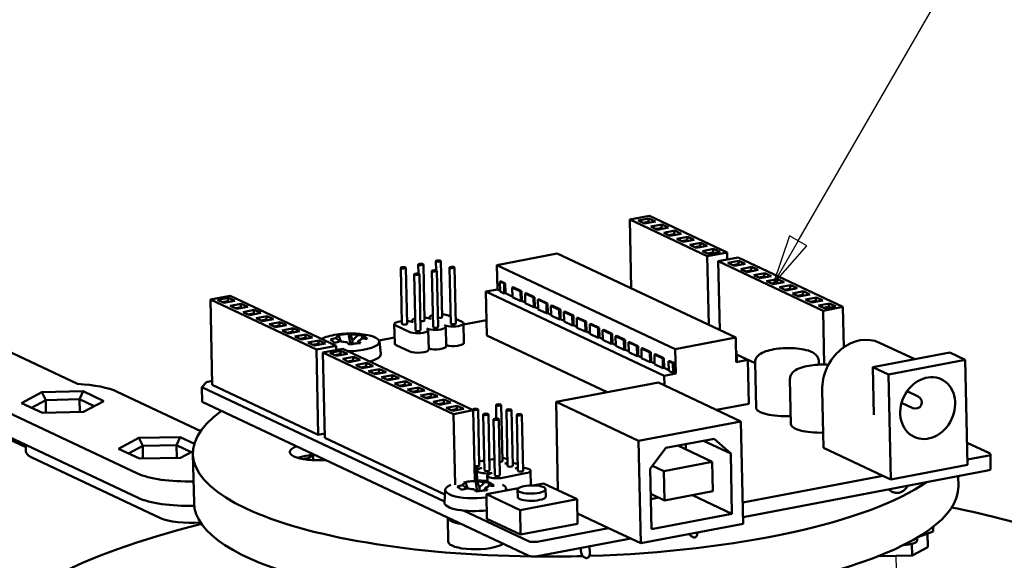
# Model space of a CAD drawing. Header units: inches. Extents: x 0.3 to 21.7, y 0.3 to 16.7.
# Tile 3 of 6: x 5.8 to 9.7, y 8.7 to 10.8. Entities that reach past the tile are written whole.
import ezdxf

# ---------------------------------------------------------------- set-up
doc = ezdxf.new("R2010")
doc.units = ezdxf.units.IN
doc.header["$LTSCALE"] = 2
doc.header["$MEASUREMENT"] = 0
for name, color, linetype, lineweight in [('Symbol (ANSI)', 7, 'Continuous', 25), ('Tweak Trail (ANSI)', 7, 'Continuous', 25), ('Visible (ANSI)', 7, 'Continuous', 50)]:
    doc.layers.add(name, color=color, linetype=linetype, lineweight=lineweight)

# ---------------------------------------------------------------- blocks, each defined once
blk = doc.blocks.new('Balloon4')
at = {"layer": 'Symbol (ANSI)'}
for p, q in [((4.4434, 4.9601), (4.9676, 5.868)), ((4.4264, 4.9699), (4.3942, 4.8748)), ((4.4605, 4.9502), (4.4264, 4.9699)), ((4.4434, 4.9601), (4.3942, 4.8748)), ((4.3942, 4.8748), (4.4605, 4.9502))]:
    blk.add_line(p, q, dxfattribs=at)
at = {"layer": 'Symbol (ANSI)', "flags": 128}
blk.add_lwpolyline([(4.4264, 4.9699), (4.3942, 4.8748), (4.4605, 4.9502), (4.4264, 4.9699)], dxfattribs=at)
at = {"layer": 'Symbol (ANSI)'}
blk.add_solid([(4.4264, 4.9699), (4.3942, 4.8748), (4.4605, 4.9502), (4.4264, 4.9699)], dxfattribs=at)

msp = doc.modelspace()

# ---------------------------------------------------------------- linework, layer by layer
at = {"layer": 'Tweak Trail (ANSI)'}
msp.add_line((9.2802, 8.2708), (9.2712, 8.6841), dxfattribs=at)
at = {"layer": 'Visible (ANSI)'}
for p, q in [((8.3033, 10.0183), (8.2257, 10.0035)), ((8.3013, 10.0079), (8.2582, 9.9996)), ((8.3013, 10.0079), (8.2979, 9.9942)), ((8.3266, 9.9959), (8.3013, 10.0079)), ((8.6077, 9.8748), (8.3033, 10.0183)), ((8.2257, 10.0035), (8.5302, 9.86)), ((8.2317, 9.7334), (8.2257, 10.0035)), ((8.2582, 9.9996), (8.2836, 9.9877)), ((8.2778, 9.9904), (8.2979, 9.9942)), ((8.2836, 9.9877), (8.3266, 9.9959)), ((8.2979, 9.9942), (8.3037, 9.9915)), ((8.2979, 9.9942), (8.298, 9.9904)), ((8.352, 9.9839), (8.3089, 9.9757)), ((8.3089, 9.9757), (8.3343, 9.9638)), ((8.3285, 9.9665), (8.3487, 9.9703)), ((8.3343, 9.9638), (8.3774, 9.972)), ((8.352, 9.9839), (8.3487, 9.9703)), ((8.3487, 9.9703), (8.3545, 9.9676)), ((8.3487, 9.9703), (8.3488, 9.9665)), ((8.3774, 9.972), (8.352, 9.9839)), ((8.4027, 9.96), (8.3597, 9.9518)), ((8.3597, 9.9518), (8.385, 9.9398)), ((8.3793, 9.9426), (8.3994, 9.9464)), ((8.385, 9.9398), (8.4281, 9.948)), ((8.4027, 9.96), (8.3994, 9.9464)), ((8.3994, 9.9464), (8.4052, 9.9437)), ((8.3994, 9.9464), (8.3995, 9.9426)), ((8.4281, 9.948), (8.4027, 9.96)), ((8.4535, 9.9361), (8.4104, 9.9279)), ((8.4535, 9.9361), (8.4501, 9.9225)), ((8.4788, 9.9241), (8.4535, 9.9361)), ((8.4104, 9.9279), (8.4358, 9.9159)), ((8.43, 9.9186), (8.4501, 9.9225)), ((8.4358, 9.9159), (8.4788, 9.9241)), ((8.4501, 9.9225), (8.4559, 9.9198)), ((8.4501, 9.9225), (8.4502, 9.9187)), ((8.5042, 9.9122), (8.4611, 9.9039)), ((8.4611, 9.9039), (8.4865, 9.892)), ((8.4807, 9.8947), (8.5009, 9.8986)), ((8.4865, 9.892), (8.5296, 9.9002)), ((8.5042, 9.9122), (8.5009, 9.8986)), ((8.5009, 9.8986), (8.5067, 9.8958)), ((8.5009, 9.8986), (8.501, 9.8947)), ((8.5296, 9.9002), (8.5042, 9.9122)), ((7.9413, 9.8703), (7.7044, 9.8252)), ((8.6415, 9.5401), (7.9413, 9.8703)), ((8.555, 9.8882), (8.5119, 9.88)), ((8.5119, 9.88), (8.5372, 9.8681)), ((8.5302, 9.86), (8.6077, 9.8748)), ((8.5361, 9.5898), (8.5302, 9.86)), ((8.5315, 9.8708), (8.5516, 9.8746)), ((8.5372, 9.8681), (8.5803, 9.8763)), ((8.555, 9.8882), (8.5516, 9.8746)), ((8.5516, 9.8746), (8.5574, 9.8719)), ((8.5516, 9.8746), (8.5517, 9.8708)), ((8.5803, 9.8763), (8.555, 9.8882)), ((8.6508, 9.8544), (8.5733, 9.8397)), ((8.6083, 9.8463), (8.6077, 9.8748)), ((9.0618, 9.6606), (8.6508, 9.8544)), ((7.332, 9.5939), (7.3272, 9.814)), ((7.352, 9.5944), (7.3472, 9.8145)), ((7.3969, 9.7915), (7.3961, 9.8272)), ((7.4209, 9.6075), (7.4161, 9.8276)), ((7.4658, 9.8046), (7.465, 9.8403)), ((7.4899, 9.6206), (7.485, 9.8407)), ((7.5231, 9.5951), (7.5183, 9.8152)), ((7.5431, 9.5955), (7.5383, 9.8156)), ((7.7044, 9.8252), (8.4046, 9.495)), ((7.7065, 9.7295), (7.7044, 9.8252)), ((8.5733, 9.8397), (8.9843, 9.6459)), ((8.5792, 9.5695), (8.5733, 9.8397)), ((8.6539, 9.8416), (8.6108, 9.8334)), ((8.6108, 9.8334), (8.6362, 9.8214)), ((8.6304, 9.8241), (8.6506, 9.828)), ((8.6362, 9.8214), (8.6793, 9.8296)), ((8.6539, 9.8416), (8.6506, 9.828)), ((8.6506, 9.828), (8.6563, 9.8252)), ((8.6506, 9.828), (8.6506, 9.8242)), ((8.6793, 9.8296), (8.6539, 9.8416)), ((8.7046, 9.8177), (8.6616, 9.8094)), ((8.7046, 9.8177), (8.7013, 9.804)), ((8.73, 9.8057), (8.7046, 9.8177)), ((7.3853, 9.5688), (7.3805, 9.7889)), ((7.4053, 9.5692), (7.4005, 9.7893)), ((7.4542, 9.5819), (7.4494, 9.802)), ((7.4742, 9.5824), (7.4694, 9.8025)), ((8.6616, 9.8094), (8.6869, 9.7975)), ((8.6811, 9.8002), (8.7013, 9.804)), ((8.6869, 9.7975), (8.73, 9.8057)), ((8.7013, 9.804), (8.7071, 9.8013)), ((8.7013, 9.804), (8.7014, 9.8002)), ((8.7554, 9.7937), (8.7123, 9.7855)), ((8.7123, 9.7855), (8.7377, 9.7736)), ((8.7319, 9.7763), (8.752, 9.7801)), ((8.7377, 9.7736), (8.7807, 9.7818)), ((8.7554, 9.7937), (8.752, 9.7801)), ((8.752, 9.7801), (8.7578, 9.7774)), ((8.752, 9.7801), (8.7521, 9.7763)), ((8.7807, 9.7818), (8.7554, 9.7937)), ((7.7206, 9.7607), (7.7163, 9.7599)), ((7.7163, 9.7599), (7.7328, 9.7521)), ((7.7171, 9.7216), (7.7163, 9.7599)), ((7.7206, 9.7607), (7.7371, 9.7529)), ((7.7371, 9.7529), (7.7328, 9.7521)), ((7.7328, 9.7521), (7.7336, 9.7138)), ((7.7371, 9.7529), (7.7379, 9.7146)), ((7.7686, 9.7381), (7.7643, 9.7372)), ((7.7651, 9.699), (7.7643, 9.7372)), ((7.7643, 9.7372), (7.7972, 9.7217)), ((7.7686, 9.7381), (7.8015, 9.7225)), ((8.8061, 9.7698), (8.763, 9.7616)), ((8.763, 9.7616), (8.7884, 9.7496)), ((8.7826, 9.7524), (8.8028, 9.7562)), ((8.7884, 9.7496), (8.8315, 9.7578)), ((8.8061, 9.7698), (8.8028, 9.7562)), ((8.8028, 9.7562), (8.8085, 9.7535)), ((8.8028, 9.7562), (8.8028, 9.7524)), ((8.8315, 9.7578), (8.8061, 9.7698)), ((8.8568, 9.7459), (8.8138, 9.7377)), ((8.8138, 9.7377), (8.8391, 9.7257)), ((8.8568, 9.7459), (8.8535, 9.7323)), ((8.8822, 9.7339), (8.8568, 9.7459)), ((6.6579, 9.7047), (6.5803, 9.69)), ((7.0739, 9.5086), (6.6579, 9.7047)), ((7.7065, 9.7295), (7.6613, 9.7208)), ((7.6613, 9.7208), (8.3614, 9.3907)), ((7.665, 9.5486), (7.6613, 9.7208)), ((7.7171, 9.7245), (7.7065, 9.7295)), ((7.7336, 9.7138), (7.7171, 9.7216)), ((7.7379, 9.7146), (7.7336, 9.7138)), ((7.765, 9.7019), (7.7379, 9.7146)), ((7.7981, 9.6834), (7.7651, 9.699)), ((7.8015, 9.7225), (7.7972, 9.7217)), ((7.7972, 9.7217), (7.7981, 9.6834)), ((7.8015, 9.7225), (7.8024, 9.6842)), ((7.8193, 9.7141), (7.815, 9.7133)), ((7.8158, 9.675), (7.815, 9.7133)), ((7.815, 9.7133), (7.848, 9.6978)), ((7.8193, 9.7141), (7.8523, 9.6986)), ((7.8523, 9.6986), (7.848, 9.6978)), ((7.848, 9.6978), (7.8488, 9.6595)), ((7.8523, 9.6986), (7.8531, 9.6603)), ((8.8333, 9.7284), (8.8535, 9.7323)), ((8.8391, 9.7257), (8.8822, 9.7339)), ((8.8535, 9.7323), (8.8593, 9.7296)), ((8.8535, 9.7323), (8.8536, 9.7285)), ((8.9076, 9.722), (8.8645, 9.7137)), ((8.8645, 9.7137), (8.8899, 9.7018)), ((8.8841, 9.7045), (8.9042, 9.7084)), ((8.8899, 9.7018), (8.9329, 9.71)), ((8.9076, 9.722), (8.9042, 9.7084)), ((8.9042, 9.7084), (8.91, 9.7056)), ((8.9042, 9.7084), (8.9043, 9.7045)), ((8.9329, 9.71), (8.9076, 9.722)), ((8.9583, 9.698), (8.9152, 9.6898)), ((8.9583, 9.698), (8.955, 9.6844)), ((8.9837, 9.6861), (8.9583, 9.698)), ((6.5803, 9.69), (6.9964, 9.4938)), ((6.5877, 9.355), (6.5803, 9.69)), ((6.6508, 9.6967), (6.6077, 9.6885)), ((6.6077, 9.6885), (6.6331, 9.6765)), ((6.6273, 9.6792), (6.6474, 9.6831)), ((6.6331, 9.6765), (6.6761, 9.6847)), ((6.6508, 9.6967), (6.6474, 9.6831)), ((6.6474, 9.6831), (6.6532, 9.6803)), ((6.6474, 9.6831), (6.6475, 9.6793)), ((6.6761, 9.6847), (6.6508, 9.6967)), ((6.7015, 9.6727), (6.6584, 9.6645)), ((6.6584, 9.6645), (6.6838, 9.6526)), ((6.678, 9.6553), (6.6982, 9.6591)), ((6.6838, 9.6526), (6.7269, 9.6608)), ((6.7015, 9.6727), (6.6982, 9.6591)), ((6.6982, 9.6591), (6.704, 9.6564)), ((6.6982, 9.6591), (6.6983, 9.6553)), ((6.7269, 9.6608), (6.7015, 9.6727)), ((7.8024, 9.6842), (7.7981, 9.6834)), ((7.8158, 9.6779), (7.8024, 9.6842)), ((7.8488, 9.6595), (7.8158, 9.675)), ((7.8531, 9.6603), (7.8488, 9.6595)), ((7.8665, 9.654), (7.8531, 9.6603)), ((7.87, 9.6902), (7.8657, 9.6894)), ((7.8666, 9.6511), (7.8657, 9.6894)), ((7.8657, 9.6894), (7.8987, 9.6738)), ((7.87, 9.6902), (7.903, 9.6747)), ((7.903, 9.6747), (7.8987, 9.6738)), ((7.8987, 9.6738), (7.8995, 9.6356)), ((7.903, 9.6747), (7.9039, 9.6364)), ((7.9208, 9.6663), (7.9165, 9.6655)), ((7.9173, 9.6272), (7.9165, 9.6655)), ((7.9165, 9.6655), (7.9494, 9.6499)), ((7.9208, 9.6663), (7.9538, 9.6507)), ((8.9152, 9.6898), (8.9406, 9.6779)), ((8.9348, 9.6806), (8.955, 9.6844)), ((8.9406, 9.6779), (8.9837, 9.6861)), ((8.955, 9.6844), (8.9608, 9.6817)), ((8.955, 9.6844), (8.9551, 9.6806)), ((9.009, 9.6741), (8.966, 9.6659)), ((8.966, 9.6659), (8.9913, 9.6539)), ((8.9843, 9.6459), (9.0618, 9.6606)), ((8.9856, 9.6567), (9.0057, 9.6605)), ((8.9913, 9.6539), (9.0344, 9.6621)), ((9.009, 9.6741), (9.0057, 9.6605)), ((9.0057, 9.6605), (9.0115, 9.6578)), ((9.0057, 9.6605), (9.0058, 9.6567)), ((9.0344, 9.6621), (9.009, 9.6741)), ((9.0653, 9.502), (9.0618, 9.6606)), ((5.4505, 9.6456), (6.0593, 9.3585)), ((6.7522, 9.6488), (6.7092, 9.6406)), ((6.7092, 9.6406), (6.7345, 9.6286)), ((6.7288, 9.6314), (6.7489, 9.6352)), ((6.7345, 9.6286), (6.7776, 9.6369)), ((6.7522, 9.6488), (6.7489, 9.6352)), ((6.7489, 9.6352), (6.7547, 9.6325)), ((6.7489, 9.6352), (6.749, 9.6314)), ((6.7776, 9.6369), (6.7522, 9.6488)), ((6.803, 9.6249), (6.7599, 9.6167)), ((6.803, 9.6249), (6.7997, 9.6113)), ((6.8284, 9.6129), (6.803, 9.6249)), ((7.5225, 9.6231), (7.5143, 9.627)), ((7.8995, 9.6356), (7.8666, 9.6511)), ((7.9039, 9.6364), (7.8995, 9.6356)), ((7.9172, 9.6301), (7.9039, 9.6364)), ((7.9503, 9.6116), (7.9173, 9.6272)), ((7.9538, 9.6507), (7.9494, 9.6499)), ((7.9494, 9.6499), (7.9503, 9.6116)), ((7.9538, 9.6507), (7.9546, 9.6125)), ((7.9715, 9.6424), (7.9672, 9.6416)), ((7.968, 9.6033), (7.9672, 9.6416)), ((7.9672, 9.6416), (8.0002, 9.626)), ((7.9715, 9.6424), (8.0045, 9.6268)), ((8.0045, 9.6268), (8.0002, 9.626)), ((8.0002, 9.626), (8.001, 9.5877)), ((8.0045, 9.6268), (8.0053, 9.5885)), ((8.9889, 9.4346), (8.9843, 9.6459)), ((6.7599, 9.6167), (6.7853, 9.6047)), ((6.7795, 9.6074), (6.7997, 9.6113)), ((6.7853, 9.6047), (6.8284, 9.6129)), ((6.7997, 9.6113), (6.8054, 9.6086)), ((6.7997, 9.6113), (6.7997, 9.6075)), ((6.8537, 9.601), (6.8106, 9.5928)), ((6.8106, 9.5928), (6.836, 9.5808)), ((6.8302, 9.5835), (6.8504, 9.5874)), ((6.836, 9.5808), (6.8791, 9.589)), ((6.8537, 9.601), (6.8504, 9.5874)), ((6.8504, 9.5874), (6.8562, 9.5846)), ((6.8504, 9.5874), (6.8505, 9.5836)), ((6.8791, 9.589), (6.8537, 9.601)), ((7.3037, 9.5167), (7.302, 9.5933)), ((7.3076, 9.5876), (7.3608, 9.5624)), ((7.371, 9.6027), (7.3709, 9.6064)), ((7.4399, 9.6158), (7.4399, 9.6195)), ((7.5059, 9.5065), (7.5042, 9.583)), ((7.5676, 9.6018), (7.5427, 9.6136)), ((7.5748, 9.5196), (7.5731, 9.5962)), ((7.6637, 9.6088), (7.5732, 9.5916)), ((7.9546, 9.6125), (7.9503, 9.6116)), ((7.968, 9.6062), (7.9546, 9.6125)), ((8.001, 9.5877), (7.968, 9.6033)), ((8.0053, 9.5885), (8.001, 9.5877)), ((8.0187, 9.5822), (8.0053, 9.5885)), ((8.0222, 9.6184), (8.0179, 9.6176)), ((8.0188, 9.5793), (8.0179, 9.6176)), ((8.0179, 9.6176), (8.0509, 9.6021)), ((8.0222, 9.6184), (8.0552, 9.6029)), ((8.0552, 9.6029), (8.0509, 9.6021)), ((8.0509, 9.6021), (8.0518, 9.5638)), ((8.0552, 9.6029), (8.0561, 9.5646)), ((8.073, 9.5945), (8.0687, 9.5937)), ((8.0695, 9.5554), (8.0687, 9.5937)), ((8.0687, 9.5937), (8.1017, 9.5782)), ((8.073, 9.5945), (8.106, 9.579)), ((6.9045, 9.577), (6.8614, 9.5688)), ((6.8614, 9.5688), (6.8868, 9.5569)), ((6.881, 9.5596), (6.9011, 9.5634)), ((6.8868, 9.5569), (6.9298, 9.5651)), ((6.9045, 9.577), (6.9011, 9.5634)), ((6.9011, 9.5634), (6.9069, 9.5607)), ((6.9011, 9.5634), (6.9012, 9.5596)), ((6.9298, 9.5651), (6.9045, 9.577)), ((6.9552, 9.5531), (6.9121, 9.5449)), ((6.9121, 9.5449), (6.9375, 9.5329)), ((6.9552, 9.5531), (6.9519, 9.5395)), ((6.9806, 9.5412), (6.9552, 9.5531)), ((7.1227, 9.5548), (7.1296, 9.5141)), ((7.1733, 9.5352), (7.1787, 9.5485)), ((7.437, 9.4933), (7.4353, 9.5699)), ((8.1369, 9.3261), (7.665, 9.5486)), ((8.0518, 9.5638), (8.0188, 9.5793)), ((8.0561, 9.5646), (8.0518, 9.5638)), ((8.0695, 9.5583), (8.0561, 9.5646)), ((8.1025, 9.5399), (8.0695, 9.5554)), ((8.106, 9.579), (8.1017, 9.5782)), ((8.1017, 9.5782), (8.1025, 9.5399)), ((8.106, 9.579), (8.1068, 9.5407)), ((8.1237, 9.5706), (8.1194, 9.5698)), ((8.1202, 9.5315), (8.1194, 9.5698)), ((8.1194, 9.5698), (8.1524, 9.5542)), ((8.1237, 9.5706), (8.1567, 9.555)), ((8.1567, 9.555), (8.1524, 9.5542)), ((8.1524, 9.5542), (8.1532, 9.5159)), ((8.1567, 9.555), (8.1575, 9.5168)), ((8.1745, 9.5467), (8.1701, 9.5459)), ((8.171, 9.5076), (8.1701, 9.5459)), ((8.1701, 9.5459), (8.2031, 9.5303)), ((8.1745, 9.5467), (8.2074, 9.5311)), ((6.9317, 9.5357), (6.9519, 9.5395)), ((6.9375, 9.5329), (6.9806, 9.5412)), ((6.9519, 9.5395), (6.9576, 9.5368)), ((6.9519, 9.5395), (6.9519, 9.5357)), ((7.0059, 9.5292), (6.9629, 9.521)), ((6.9629, 9.521), (6.9882, 9.509)), ((6.9824, 9.5117), (7.0026, 9.5156)), ((6.9882, 9.509), (7.0313, 9.5172)), ((6.9964, 9.4938), (7.0739, 9.5086)), ((7.0059, 9.5292), (7.0026, 9.5156)), ((7.0026, 9.5156), (7.0084, 9.5129)), ((7.0026, 9.5156), (7.0027, 9.5118)), ((7.0313, 9.5172), (7.0059, 9.5292)), ((7.0743, 9.4918), (7.0739, 9.5086)), ((7.1384, 9.5155), (7.1381, 9.5297)), ((7.3032, 9.5401), (7.2422, 9.5285)), ((7.2432, 9.525), (7.2487, 9.4762)), ((7.3625, 9.4859), (7.3092, 9.511)), ((8.1068, 9.5407), (8.1025, 9.5399)), ((8.1202, 9.5344), (8.1068, 9.5407)), ((8.1532, 9.5159), (8.1202, 9.5315)), ((8.1575, 9.5168), (8.1532, 9.5159)), ((8.1709, 9.5105), (8.1575, 9.5168)), ((8.204, 9.492), (8.171, 9.5076)), ((8.2074, 9.5311), (8.2031, 9.5303)), ((8.2031, 9.5303), (8.204, 9.492)), ((8.2074, 9.5311), (8.2083, 9.4928)), ((8.2252, 9.5227), (8.2209, 9.5219)), ((8.2217, 9.4836), (8.2209, 9.5219)), ((8.2209, 9.5219), (8.2539, 9.5064)), ((8.2252, 9.5227), (8.2582, 9.5072)), ((8.2582, 9.5072), (8.2539, 9.5064)), ((8.2539, 9.5064), (8.2547, 9.4681)), ((8.2582, 9.5072), (8.259, 9.4689)), ((8.4046, 9.495), (8.6415, 9.5401)), ((8.6436, 9.4444), (8.6415, 9.5401)), ((9.2064, 9.5202), (9.3439, 9.4553)), ((7.0037, 9.1588), (6.9964, 9.4938)), ((7.0993, 9.4966), (7.0217, 9.4818)), ((7.0217, 9.4818), (7.5342, 9.2402)), ((7.0291, 9.1469), (7.0217, 9.4818)), ((7.0922, 9.4885), (7.0491, 9.4803)), ((7.0491, 9.4803), (7.0745, 9.4684)), ((7.0687, 9.4711), (7.0889, 9.4749)), ((7.0745, 9.4684), (7.1176, 9.4766)), ((7.0922, 9.4885), (7.0889, 9.4749)), ((7.0889, 9.4749), (7.0946, 9.4722)), ((7.0889, 9.4749), (7.0889, 9.4711)), ((7.1176, 9.4766), (7.0922, 9.4885)), ((7.6117, 9.255), (7.0993, 9.4966)), ((8.2083, 9.4928), (8.204, 9.492)), ((8.2217, 9.4865), (8.2083, 9.4928)), ((8.2547, 9.4681), (8.2217, 9.4836)), ((8.259, 9.4689), (8.2547, 9.4681)), ((8.2724, 9.4626), (8.259, 9.4689)), ((8.2759, 9.4988), (8.2716, 9.498)), ((8.2725, 9.4597), (8.2716, 9.498)), ((8.2716, 9.498), (8.3046, 9.4825)), ((8.2759, 9.4988), (8.3089, 9.4833)), ((8.3089, 9.4833), (8.3046, 9.4825)), ((8.3046, 9.4825), (8.3054, 9.4442)), ((8.3089, 9.4833), (8.3097, 9.445)), ((8.3267, 9.4749), (8.3224, 9.4741)), ((8.3232, 9.4358), (8.3224, 9.4741)), ((8.3224, 9.4741), (8.3553, 9.4585)), ((8.3267, 9.4749), (8.3596, 9.4593)), ((8.4067, 9.3993), (8.4046, 9.495)), ((8.6426, 9.4885), (8.6447, 9.4875)), ((8.6426, 9.4871), (8.6447, 9.4875)), ((8.6447, 9.4875), (8.6456, 9.4492)), ((8.7176, 9.4401), (8.645, 9.4743)), ((8.6888, 9.4531), (8.645, 9.4737)), ((9.4813, 9.4815), (9.1798, 9.4241)), ((9.5422, 9.4528), (9.4813, 9.4815)), ((7.1429, 9.4646), (7.0998, 9.4564)), ((7.0998, 9.4564), (7.1252, 9.4444)), ((7.1194, 9.4472), (7.1396, 9.451)), ((7.1252, 9.4444), (7.1683, 9.4526)), ((7.1429, 9.4646), (7.1396, 9.451)), ((7.1396, 9.451), (7.1454, 9.4483)), ((7.1396, 9.451), (7.1397, 9.4472)), ((7.1683, 9.4526), (7.1429, 9.4646)), ((7.1937, 9.4407), (7.1506, 9.4325)), ((7.1506, 9.4325), (7.176, 9.4205)), ((7.176, 9.4205), (7.219, 9.4287)), ((7.1937, 9.4407), (7.1903, 9.4271)), ((7.219, 9.4287), (7.1937, 9.4407)), ((8.3054, 9.4442), (8.2725, 9.4597)), ((8.3097, 9.445), (8.3054, 9.4442)), ((8.3231, 9.4387), (8.3097, 9.445)), ((8.3562, 9.4202), (8.3232, 9.4358)), ((8.3596, 9.4593), (8.3553, 9.4585)), ((8.3553, 9.4585), (8.3562, 9.4202)), ((8.3596, 9.4593), (8.3605, 9.4211)), ((8.3827, 9.4485), (8.3784, 9.4476)), ((8.3793, 9.4094), (8.3784, 9.4476)), ((8.3784, 9.4476), (8.3949, 9.4399)), ((8.3827, 9.4485), (8.3992, 9.4407)), ((8.3992, 9.4407), (8.3949, 9.4399)), ((8.3949, 9.4399), (8.3958, 9.4016)), ((8.3992, 9.4407), (8.4001, 9.4024)), ((8.6456, 9.4492), (8.6435, 9.4488)), ((8.6436, 9.4444), (8.6888, 9.4531)), ((8.6926, 9.2808), (8.6888, 9.4531)), ((8.7215, 9.2654), (8.7176, 9.4424)), ((8.9678, 9.4341), (8.9675, 9.4479)), ((9.2407, 9.3954), (9.5422, 9.4528)), ((9.5512, 9.0413), (9.5422, 9.4528)), ((5.2451, 9.3987), (5.8562, 9.1105)), ((7.1702, 9.4232), (7.1903, 9.4271)), ((7.1903, 9.4271), (7.1961, 9.4243)), ((7.1903, 9.4271), (7.1904, 9.4233)), ((7.2444, 9.4167), (7.2013, 9.4085)), ((7.2013, 9.4085), (7.2267, 9.3966)), ((7.2209, 9.3993), (7.2411, 9.4031)), ((7.2267, 9.3966), (7.2698, 9.4048)), ((7.2444, 9.4167), (7.2411, 9.4031)), ((7.2411, 9.4031), (7.2468, 9.4004)), ((7.2411, 9.4031), (7.2411, 9.3993)), ((7.2698, 9.4048), (7.2444, 9.4167)), ((7.2951, 9.3928), (7.2521, 9.3846)), ((7.2951, 9.3928), (7.2918, 9.3792)), ((7.3205, 9.3809), (7.2951, 9.3928)), ((8.3605, 9.4211), (8.3562, 9.4202)), ((8.3792, 9.4122), (8.3605, 9.4211)), ((8.3614, 9.3907), (8.4067, 9.3993)), ((8.3622, 9.3532), (8.3614, 9.3907)), ((8.3958, 9.4016), (8.3793, 9.4094)), ((8.4001, 9.4024), (8.3958, 9.4016)), ((8.4067, 9.3993), (8.4001, 9.4024)), ((9.1798, 9.4241), (9.1839, 9.2375)), ((9.1798, 9.4241), (9.2407, 9.3954)), ((9.2497, 8.9839), (9.2407, 9.3954)), ((6.0593, 9.3585), (6.0591, 9.3584)), ((6.0593, 9.3584), (6.0593, 9.3585)), ((6.5648, 9.3658), (6.5471, 9.3456)), ((6.5873, 9.3701), (6.5648, 9.3658)), ((7.0037, 9.1588), (6.5877, 9.355)), ((7.2521, 9.3846), (7.2774, 9.3727)), ((7.2716, 9.3754), (7.2918, 9.3792)), ((7.2774, 9.3727), (7.3205, 9.3809)), ((7.2918, 9.3792), (7.2976, 9.3765)), ((7.2918, 9.3792), (7.2919, 9.3754)), ((7.3459, 9.3689), (7.3028, 9.3607)), ((7.3028, 9.3607), (7.3282, 9.3487)), ((7.3224, 9.3515), (7.3425, 9.3553)), ((7.3282, 9.3487), (7.3712, 9.3569)), ((7.3459, 9.3689), (7.3425, 9.3553)), ((7.3425, 9.3553), (7.3483, 9.3526)), ((7.3425, 9.3553), (7.3426, 9.3515)), ((7.3712, 9.3569), (7.3459, 9.3689)), ((8.3384, 9.3645), (7.9365, 9.2879)), ((8.6623, 9.2117), (8.3384, 9.3645)), ((8.8585, 9.2008), (8.8546, 9.3779)), ((5.9188, 9.326), (5.8392, 9.2837)), ((6.0805, 9.3297), (5.9188, 9.326)), ((5.9188, 9.326), (5.934, 9.2952)), ((6.0805, 9.3297), (6.0668, 9.2982)), ((6.1625, 9.291), (6.0805, 9.3297)), ((6.5422, 9.1738), (6.2149, 9.3281)), ((6.5471, 9.3456), (7.4989, 8.8968)), ((6.5484, 9.2882), (6.5471, 9.3456)), ((7.3966, 9.345), (7.3535, 9.3368)), ((7.3535, 9.3368), (7.3789, 9.3248)), ((7.3731, 9.3275), (7.3933, 9.3314)), ((7.3789, 9.3248), (7.422, 9.333)), ((7.3966, 9.345), (7.3933, 9.3314)), ((7.3933, 9.3314), (7.3991, 9.3286)), ((7.3933, 9.3314), (7.3934, 9.3276)), ((7.422, 9.333), (7.3966, 9.345)), ((7.4473, 9.3211), (7.4043, 9.3128)), ((7.4043, 9.3128), (7.4296, 9.3009)), ((7.4473, 9.3211), (7.444, 9.3074)), ((7.4727, 9.3091), (7.4473, 9.3211)), ((8.9859, 9.1083), (8.981, 9.3332)), ((9.3139, 9.3297), (9.3574, 9.3091)), ((5.8392, 9.2837), (5.9213, 9.245)), ((5.878, 9.2654), (5.934, 9.2952)), ((5.934, 9.2952), (6.0668, 9.2982)), ((5.934, 9.2952), (5.9351, 9.2453)), ((6.0668, 9.2982), (6.1247, 9.2709)), ((6.0668, 9.2982), (6.0679, 9.2483)), ((6.0829, 9.2487), (6.1625, 9.291)), ((7.8295, 8.6841), (6.5484, 9.2882)), ((7.4239, 9.3036), (7.444, 9.3074)), ((7.4296, 9.3009), (7.4727, 9.3091)), ((7.444, 9.3074), (7.4498, 9.3047)), ((7.444, 9.3074), (7.4441, 9.3036)), ((7.4981, 9.2971), (7.455, 9.2889)), ((7.455, 9.2889), (7.4804, 9.277)), ((7.4746, 9.2797), (7.4947, 9.2835)), ((7.4804, 9.277), (7.5234, 9.2852)), ((7.4981, 9.2971), (7.4947, 9.2835)), ((7.4947, 9.2835), (7.5005, 9.2808)), ((7.4947, 9.2835), (7.4948, 9.2797)), ((7.5234, 9.2852), (7.4981, 9.2971)), ((7.5488, 9.2732), (7.5057, 9.265)), ((7.5488, 9.2732), (7.5455, 9.2596)), ((7.5742, 9.2612), (7.5488, 9.2732)), ((7.7022, 9.2231), (7.701, 9.2755)), ((7.7259, 9.0559), (7.721, 9.276)), ((7.9441, 8.9413), (7.9365, 9.2879)), ((7.9365, 9.2879), (8.2605, 9.1351)), ((8.6926, 9.2808), (8.5667, 9.2568)), ((9.2926, 9.2844), (9.3361, 9.2639)), ((5.7868, 9.2465), (6.2942, 9.0073)), ((5.9213, 9.245), (6.0829, 9.2487)), ((7.5057, 9.265), (7.5311, 9.253)), ((7.5253, 9.2558), (7.5455, 9.2596)), ((7.5311, 9.253), (7.5742, 9.2612)), ((7.5342, 9.2402), (7.6117, 9.255)), ((7.5403, 8.9625), (7.5342, 9.2402)), ((7.5455, 9.2596), (7.5513, 9.2569)), ((7.5455, 9.2596), (7.5456, 9.2558)), ((7.6106, 9.2555), (7.6106, 9.2583)), ((7.6178, 8.9786), (7.6117, 9.255)), ((7.6354, 9.0386), (7.6306, 9.2587)), ((7.656, 9.0191), (7.6512, 9.2392)), ((7.676, 9.0195), (7.6712, 9.2396)), ((7.7464, 9.0363), (7.7416, 9.2564)), ((7.7664, 9.0367), (7.7616, 9.2568)), ((7.787, 9.0172), (7.7822, 9.2373)), ((7.807, 9.0176), (7.8022, 9.2377)), ((7.6966, 8.9999), (7.6918, 9.22)), ((7.7166, 9.0004), (7.7118, 9.2205)), ((8.2605, 9.1351), (8.6623, 9.2117)), ((8.6711, 8.8098), (8.6623, 9.2117)), ((7.0287, 9.1636), (7.0037, 9.1588)), ((6.2962, 8.9116), (5.7889, 9.1508)), ((5.8566, 9.0927), (5.856, 9.1192)), ((6.2994, 9.1466), (6.2198, 9.1043)), ((6.461, 9.1502), (6.2994, 9.1466)), ((6.2994, 9.1466), (6.3145, 9.1158)), ((6.3145, 9.1158), (6.4473, 9.1187)), ((6.461, 9.1502), (6.4473, 9.1187)), ((6.4473, 9.1187), (6.5052, 9.0914)), ((6.4473, 9.1187), (6.4484, 9.0689)), ((6.5173, 9.1237), (6.461, 9.1502)), ((7.5008, 8.9244), (7.0291, 9.1469)), ((8.2693, 8.7332), (8.2605, 9.1351)), ((8.3677, 9.1075), (8.5572, 9.1436)), ((8.4453, 9.1223), (8.4458, 9.1015)), ((8.6219, 9.0856), (8.5155, 9.1357)), ((8.5572, 9.1436), (8.6219, 9.0856)), ((9.6373, 9.0863), (9.5493, 9.1278)), ((6.2198, 9.1043), (6.3018, 9.0656)), ((6.2585, 9.086), (6.3145, 9.1158)), ((6.3145, 9.1158), (6.3156, 9.0659)), ((6.4634, 9.0692), (6.5121, 9.0951)), ((6.516, 8.8921), (6.5118, 9.0835)), ((8.3061, 9.0254), (8.3677, 9.1075)), ((8.4142, 9.1164), (8.5492, 9.0527)), ((8.6219, 9.0856), (8.627, 8.8494)), ((9.2193, 8.9982), (8.9859, 9.1083)), ((9.642, 9.0253), (9.6408, 9.0827)), ((5.8771, 9.0716), (6.3845, 8.8323)), ((6.3018, 9.0656), (6.4634, 9.0692)), ((7.0289, 9.0616), (7.0291, 9.0597)), ((7.6551, 9.0575), (7.6351, 9.0537)), ((7.6952, 9.0651), (7.6751, 9.0613)), ((8.5492, 9.0527), (8.3596, 9.0166)), ((8.5517, 8.9379), (8.5492, 9.0527)), ((9.5512, 9.0413), (9.2497, 8.9839)), ((9.5508, 9.0614), (9.6285, 9.0762)), ((7.6269, 8.9793), (7.626, 9.0184)), ((7.7269, 8.9906), (7.8173, 9.0078)), ((7.8383, 8.9602), (7.837, 9.0182)), ((8.3113, 8.7892), (8.3061, 9.0254)), ((8.3152, 9.0375), (8.3596, 9.0166)), ((8.3596, 9.0166), (8.3622, 8.9018)), ((9.6297, 9.0188), (8.6706, 8.836)), ((7.6206, 8.9778), (7.6274, 8.9371)), ((7.6671, 8.977), (7.6666, 8.9993)), ((7.6711, 8.9582), (7.6766, 8.9715)), ((7.8872, 8.9681), (7.8464, 8.9603)), ((8.0191, 8.9059), (7.8872, 8.9681)), ((8.6693, 8.8934), (9.2193, 8.9982)), ((9.2497, 8.9839), (9.2193, 8.9982)), ((9.5153, 8.9578), (9.5144, 8.9968)), ((7.5021, 8.9428), (7.4987, 8.8937)), ((7.6363, 8.9385), (7.636, 8.9527)), ((7.7899, 8.9496), (7.6632, 8.9254)), ((7.6653, 8.8297), (7.6632, 8.9254)), ((7.6632, 8.9254), (7.7952, 8.8632)), ((7.741, 8.948), (7.7419, 8.9404)), ((7.7862, 8.9145), (7.7856, 8.9432)), ((7.8962, 8.9169), (7.8956, 8.9456)), ((8.3083, 8.9272), (8.3622, 8.9018)), ((8.3622, 8.9018), (8.5517, 8.9379)), ((9.2533, 8.9368), (9.2584, 8.9344)), ((7.7952, 8.8632), (8.0191, 8.9059)), ((8.0212, 8.8102), (8.0191, 8.9059)), ((8.3399, 8.9123), (8.3087, 8.9063)), ((8.627, 8.8494), (8.4717, 8.9226)), ((7.5737, 8.8615), (7.8282, 8.7415)), ((7.7973, 8.7675), (7.7952, 8.8632)), ((8.1424, 8.793), (8.0204, 8.8506)), ((8.627, 8.8494), (8.3113, 8.7892)), ((7.5135, 8.7399), (7.5115, 8.8341)), ((7.7973, 8.7675), (7.6653, 8.8297)), ((8.0212, 8.8102), (7.7973, 8.7675)), ((8.6711, 8.8098), (8.2693, 8.7332)), ((7.8624, 8.7396), (8.1424, 8.793)), ((8.2693, 8.7332), (8.1424, 8.793)), ((9.3558, 8.757), (9.417, 8.7795)), ((9.3955, 8.7182), (9.3943, 8.7711)), ((9.4166, 8.7981), (9.417, 8.7795)), ((8.2295, 8.7519), (7.8637, 8.6822)), ((8.4744, 8.7569), (8.4693, 8.7593)), ((9.3535, 8.7556), (9.3537, 8.7447)), ((8.0336, 8.7146), (8.0337, 8.7072)), ((8.0685, 8.7213), (8.0691, 8.6955)), ((9.3339, 8.6855), (9.3329, 8.7311)), ((9.3955, 8.7182), (9.3339, 8.6855)), ((8.0522, 8.6765), (8.0472, 8.6789)), ((9.2089, 8.6827), (9.2052, 8.6844)), ((9.2089, 8.6827), (9.2089, 8.6859)), ((9.3339, 8.6855), (9.2089, 8.6827))]:
    msp.add_line(p, q, dxfattribs=at)
msp.add_arc((9.3468, 9.2865), 0.025, 244.7542, 64.7542, dxfattribs=at)
for centre, major_axis, ratio in [((7.3372, 9.8142), (0.01, 0.00022), 0.289402), ((7.4061, 9.8274), (0.01, 0.00022), 0.289402), ((7.475, 9.8405), (0.01, 0.00022), 0.289402), ((7.5283, 9.8154), (0.01, 0.00022), 0.289402), ((7.3905, 9.7891), (0.01, 0.00022), 0.289402), ((7.4594, 9.8023), (0.01, 0.00022), 0.289402), ((9.395, 9.2638), (0.0533, 0.1131), 0.827853), ((7.711, 9.2758), (0.01, 0.00022), 0.289402), ((7.6206, 9.2585), (0.01, 0.00022), 0.289402), ((7.6612, 9.2394), (0.01, 0.00022), 0.289402), ((7.7516, 9.2566), (0.01, 0.00022), 0.289402), ((7.7922, 9.2375), (0.01, 0.00022), 0.289402), ((7.7018, 9.2202), (0.01, 0.00022), 0.289402), ((7.8406, 8.9444), (0.055, 0.0012), 0.289402)]:
    msp.add_ellipse(centre, major_axis=major_axis, ratio=ratio, dxfattribs=at)
for centre, major_axis, ratio, start_param, end_param in [((7.4799, 9.6204), (-0.04, -0.0009), 0.289402, 5.435805, 6.809106), ((7.4799, 9.6204), (0.01, 0.00022), 0.289402, 4.007701, 6.283185), ((7.4799, 9.6204), (-0.04, -0.0009), 0.289402, 3.667513, 4.459709), ((7.342, 9.5941), (-0.04, -0.0009), 0.289402, 4.965069, 6.809106), ((7.342, 9.5941), (0.01, 0.00022), 0.289402, 3.141593, 6.283185), ((7.342, 9.5941), (-0.04, -0.0009), 0.289402, 3.667513, 4.459709), ((7.4109, 9.6073), (-0.04, -0.0009), 0.289402, 5.435805, 6.809106), ((7.4109, 9.6073), (0.01, 0.00022), 0.289402, 4.007701, 6.283185), ((7.4109, 9.6073), (-0.04, -0.0009), 0.289402, 3.667513, 4.459709), ((7.4642, 9.5821), (0.04, 0.0009), 0.289402, 3.667513, 6.809106), ((7.4642, 9.5821), (0.01, 0.00022), 0.289402, 3.141593, 6.283185), ((7.5331, 9.5953), (0.04, 0.0009), 0.289402, 3.667513, 6.809106), ((7.5331, 9.5953), (0.01, 0.00022), 0.289402, 3.141593, 6.283185), ((7.1237, 9.5215), (-0.1195, -0.0026), 0.289402, 5.120701, 5.801669), ((7.1234, 9.5378), (-0.052, -0.0011), 0.289402, 5.545641, 6.144145), ((7.1237, 9.5215), (0.1195, 0.0026), 0.289402, 4.67495, 7.44567), ((7.1234, 9.5378), (0.052, 0.0011), 0.289402, 0.833252, 1.431756), ((7.3953, 9.569), (0.04, 0.0009), 0.289402, 3.667513, 6.809106), ((7.3953, 9.569), (0.01, 0.00022), 0.289402, 3.141593, 6.283185), ((7.1234, 9.5378), (-0.052, -0.0011), 0.289402, 0.833252, 1.431756), ((7.1234, 9.5378), (0.052, 0.0011), 0.289402, 5.545641, 6.144145), ((7.3437, 9.5176), (-0.04, -0.0009), 0.289402, 0, 0.525921), ((7.4659, 9.5056), (0.04, 0.0009), 0.289402, 3.894471, 6.283185), ((7.5348, 9.5187), (0.04, 0.0009), 0.289402, 3.894471, 6.283185), ((9.1317, 9.3619), (0.0746, 0.1583), 0.827853, 0, 2.112875), ((7.1248, 9.4725), (0.124, 0.0027), 0.289402, 5.40965, 6.30964), ((7.397, 9.4925), (0.04, 0.0009), 0.289402, 3.667513, 6.283185), ((6.0009, 9.2873), (-0.2484, -0.0054), 0.289402, 3.667513, 4.469311), ((8.0114, 9.1163), (-1.4996, -0.0328), 0.289402, 5.888624, 7.732863), ((8.8464, 9.2681), (-0.125, -0.0027), 0.289402, 0, 1.655237), ((8.9834, 9.2035), (-0.125, -0.0027), 0.289402, 0, 1.57376), ((6.0051, 9.0959), (-0.1485, -0.0033), 0.289402, 0, 0.525921), ((7.0117, 9.0938), (-0.12, -0.0026), 0.289402, 5.597027, 8.021185), ((9.6158, 9.0822), (0.025, 0.0005), 0.289402, 5.23831, 6.809106), ((7.0127, 9.047), (-0.1195, -0.0026), 0.289402, 5.120701, 5.545568), ((7.0123, 9.0634), (-0.052, -0.0011), 0.289402, 5.325092, 5.923596), ((7.7159, 9.0557), (0.01, 0.00022), 0.289402, 4.663471, 6.283185), ((7.7159, 9.0557), (-0.04, -0.0009), 0.289402, 3.858229, 4.459709), ((7.7159, 9.0557), (0.04, 0.0009), 0.289402, 5.23831, 5.566549), ((7.7564, 9.0365), (-0.04, -0.0009), 0.289402, 4.965069, 5.23831), ((7.7564, 9.0365), (-0.04, -0.0009), 0.289402, 3.858229, 4.459709), ((6.5082, 9.0481), (0.2484, 0.0054), 0.289402, 3.667513, 4.72981), ((7.6254, 9.0384), (0.01, 0.00022), 0.289402, 3.604448, 6.283185), ((7.6254, 9.0384), (0.04, 0.0009), 0.289402, 4.486785, 5.23831), ((7.666, 9.0193), (-0.04, -0.0009), 0.289402, 5.23831, 8.379902), ((7.666, 9.0193), (0.01, 0.00022), 0.289402, 3.141593, 6.283185), ((7.7066, 9.0001), (-0.04, -0.0009), 0.289402, 5.23831, 8.379902), ((7.7564, 9.0365), (0.01, 0.00022), 0.289402, 3.141593, 6.283185), ((7.7564, 9.0365), (0.04, 0.0009), 0.289402, 5.23831, 5.566549), ((7.797, 9.0174), (-0.04, -0.0009), 0.289402, 4.965069, 5.23831), ((7.797, 9.0174), (0.01, 0.00022), 0.289402, 3.141593, 6.283185), ((7.797, 9.0174), (0.04, 0.0009), 0.289402, 5.23831, 7.601301), ((9.617, 9.0248), (0.025, 0.0005), 0.289402, 5.23831, 6.283185), ((7.6212, 8.9608), (-0.052, -0.0011), 0.289402, 5.545641, 6.144145), ((7.6212, 8.9608), (0.052, 0.0011), 0.289402, 0.833252, 1.431756), ((7.7066, 9.0001), (0.01, 0.00022), 0.289402, 3.141593, 6.283185), ((8.0114, 9.1163), (1.4996, 0.0328), 0.289402, 4.743255, 5.872444), ((8.0156, 8.9249), (1.4996, 0.0328), 0.289402, 3.141593, 6.283185), ((7.6216, 8.9445), (-0.1195, -0.0026), 0.289402, 5.669857, 8.206332), ((7.6212, 8.9608), (-0.052, -0.0011), 0.289402, 0.833252, 1.431756), ((7.6212, 8.9608), (0.052, 0.0011), 0.289402, 5.545641, 6.144145), ((7.6216, 8.9445), (0.1195, 0.0026), 0.289402, 6.071963, 6.7673), ((6.5103, 8.9524), (-0.2484, -0.0054), 0.289402, 0.525921, 1.59033), ((7.6226, 8.8955), (-0.124, -0.0027), 0.289402, 6.256731, 8.193088), ((7.8412, 8.9157), (0.055, 0.0012), 0.289402, 3.141593, 6.283185), ((8.0292, 8.3029), (-2.3744, -0.052), 0.289402, 3.802453, 4.043697), ((8.0292, 8.3029), (-2.3744, -0.052), 0.289402, 5.381081, 6.885854), ((6.5124, 8.8567), (0.1485, 0.0033), 0.289402, 3.667513, 4.904938), ((7.6239, 8.8381), (-0.1125, -0.0025), 0.289402, 0.050039, 1.001803), ((7.626, 8.7424), (-0.1125, -0.0025), 0.289402, 0, 2.724109), ((7.8498, 8.7456), (-0.025, -0.0005), 0.289402, 0.525921, 2.096717), ((9.2947, 8.7434), (0.059, 0.0013), 0.289402, 4.79251, 6.283185), ((7.851, 8.6882), (0.025, 0.0005), 0.289402, 3.667513, 5.23831), ((8.0114, 9.1163), (1.4996, 0.0328), 0.289402, 4.603092, 4.726517)]:
    msp.add_ellipse(centre, major_axis=major_axis, ratio=ratio, start_param=start_param, end_param=end_param, dxfattribs=at)
for points, knots in [([(7.1705, 9.5543), (7.1632, 9.555), (7.1565, 9.5555), (7.1437, 9.5561), (7.1377, 9.5563), (7.1259, 9.5563), (7.12, 9.5562), (7.1082, 9.5556), (7.1022, 9.5552), (7.0895, 9.554), (7.0828, 9.5533), (7.0756, 9.5522)], [2.3861754, 2.3861754, 2.3861754, 2.3861754, 2.5495001, 2.5495001, 2.7128248, 2.7128248, 2.8761495, 2.8761495, 3.0394742, 3.0394742, 3.2027989, 3.2027989, 3.2027989, 3.2027989]), ([(7.0772, 9.5491), (7.0849, 9.5507), (7.0926, 9.5519), (7.107, 9.5538), (7.1148, 9.5545), (7.1227, 9.5548)], [3.3060421, 3.3060421, 3.3060421, 3.3060421, 3.3644884, 3.3644884, 3.4229348, 3.4229348, 3.4229348, 3.4229348]), ([(7.0847, 9.5471), (7.0846, 9.5471), (7.0845, 9.5472), (7.082, 9.548), (7.0796, 9.5486), (7.0772, 9.5491)], [3.67097773, 3.67097773, 3.67097773, 3.67097773, 3.67304964, 3.67304964, 3.72409608, 3.72409608, 3.72409608, 3.72409608]), ([(7.1227, 9.5548), (7.1251, 9.5544), (7.1275, 9.5538), (7.13, 9.553), (7.1301, 9.5529), (7.1302, 9.5529)], [3.39025087, 3.39025087, 3.39025087, 3.39025087, 3.44129731, 3.44129731, 3.44336923, 3.44336923, 3.44336923, 3.44336923]), ([(7.158, 9.5497), (7.1583, 9.5497), (7.1586, 9.5497), (7.1654, 9.5495), (7.1721, 9.5491), (7.1787, 9.5485)], [3.67097773, 3.67097773, 3.67097773, 3.67097773, 3.67304964, 3.67304964, 3.72409608, 3.72409608, 3.72409608, 3.72409608]), ([(7.1787, 9.5485), (7.1819, 9.5468), (7.1848, 9.5449), (7.1901, 9.5409), (7.1929, 9.5384), (7.1955, 9.5356)], [3.3060421, 3.3060421, 3.3060421, 3.3060421, 3.3644884, 3.3644884, 3.4229348, 3.4229348, 3.4229348, 3.4229348]), ([(7.0513, 9.5323), (7.0579, 9.5346), (7.0645, 9.5367), (7.0713, 9.5386), (7.0716, 9.5387), (7.0719, 9.5388)], [3.39025087, 3.39025087, 3.39025087, 3.39025087, 3.44129731, 3.44129731, 3.44336923, 3.44336923, 3.44336923, 3.44336923]), ([(7.0681, 9.5195), (7.065, 9.5222), (7.062, 9.5246), (7.0567, 9.5287), (7.054, 9.5306), (7.0513, 9.5323)], [3.3060421, 3.3060421, 3.3060421, 3.3060421, 3.3644884, 3.3644884, 3.4229348, 3.4229348, 3.4229348, 3.4229348]), ([(7.0887, 9.526), (7.0884, 9.5259), (7.0881, 9.5258), (7.0813, 9.5238), (7.0747, 9.5217), (7.0681, 9.5195)], [3.67097773, 3.67097773, 3.67097773, 3.67097773, 3.67304964, 3.67304964, 3.72409608, 3.72409608, 3.72409608, 3.72409608]), ([(7.1242, 9.5131), (7.1217, 9.5164), (7.1192, 9.5195), (7.1167, 9.5226), (7.1166, 9.5227), (7.1165, 9.5228)], [3.39025087, 3.39025087, 3.39025087, 3.39025087, 3.44129731, 3.44129731, 3.44336923, 3.44336923, 3.44336923, 3.44336923]), ([(7.1697, 9.5189), (7.162, 9.5184), (7.1543, 9.5176), (7.1399, 9.5158), (7.1321, 9.5146), (7.1242, 9.5131)], [3.3060421, 3.3060421, 3.3060421, 3.3060421, 3.3644884, 3.3644884, 3.4229348, 3.4229348, 3.4229348, 3.4229348]), ([(7.162, 9.5286), (7.1621, 9.5285), (7.1622, 9.5283), (7.1648, 9.5253), (7.1672, 9.5222), (7.1697, 9.5189)], [3.67097773, 3.67097773, 3.67097773, 3.67097773, 3.67304964, 3.67304964, 3.72409608, 3.72409608, 3.72409608, 3.72409608]), ([(7.1955, 9.5356), (7.1889, 9.5362), (7.1822, 9.5366), (7.1754, 9.5369), (7.1751, 9.5369), (7.1748, 9.5369)], [3.39025087, 3.39025087, 3.39025087, 3.39025087, 3.44129731, 3.44129731, 3.44336923, 3.44336923, 3.44336923, 3.44336923]), ([(8.9675, 9.4479), (8.9674, 9.4525), (8.9663, 9.4571), (8.9626, 9.4655), (8.9599, 9.4691), (8.9525, 9.4767), (8.9477, 9.4799), (8.9327, 9.4878), (8.9215, 9.4912), (8.8976, 9.4961), (8.8854, 9.4976), (8.8606, 9.4992), (8.8482, 9.4994), (8.8237, 9.4985), (8.8117, 9.4975), (8.7886, 9.4942), (8.7776, 9.4919), (8.7568, 9.4859), (8.7473, 9.4822), (8.7343, 9.474), (8.73, 9.4707), (8.7241, 9.4636), (8.7223, 9.4608), (8.7188, 9.4532), (8.7175, 9.4478), (8.7176, 9.4424)], [4.186468, 4.186468, 4.186468, 4.186468, 4.306821, 4.306821, 4.446502, 4.446502, 4.667714, 4.667714, 5.09245, 5.09245, 5.463052, 5.463052, 5.808275, 5.808275, 6.14941, 6.14941, 6.498351, 6.498351, 6.879885, 6.879885, 7.083497, 7.083497, 7.187649, 7.187649, 7.328061, 7.328061, 7.328061, 7.328061]), ([(9.0059, 9.4341), (8.9951, 9.4347), (8.984, 9.4348), (8.9607, 9.4339), (8.9487, 9.4329), (8.9256, 9.4296), (8.9146, 9.4273), (8.8938, 9.4214), (8.8843, 9.4176), (8.8713, 9.4094), (8.867, 9.4061), (8.8611, 9.399), (8.8593, 9.3962), (8.8557, 9.3886), (8.8545, 9.3832), (8.8546, 9.3779)], [5.497991, 5.497991, 5.497991, 5.497991, 5.808275, 5.808275, 6.14941, 6.14941, 6.498351, 6.498351, 6.879885, 6.879885, 7.083497, 7.083497, 7.187649, 7.187649, 7.328061, 7.328061, 7.328061, 7.328061]), ([(6.9887, 9.0805), (6.9874, 9.0804), (6.9861, 9.0803), (6.9785, 9.0796), (6.9718, 9.0788), (6.9646, 9.0777)], [3.2260931, 3.2260931, 3.2260931, 3.2260931, 3.260023, 3.260023, 3.4233477, 3.4233477, 3.4233477, 3.4233477]), ([(6.9456, 9.0634), (6.9514, 9.0649), (6.9571, 9.0662), (6.963, 9.0675), (6.9633, 9.0676), (6.9636, 9.0676)], [3.39931234, 3.39931234, 3.39931234, 3.39931234, 3.44129731, 3.44129731, 3.44336923, 3.44336923, 3.44336923, 3.44336923]), ([(6.9822, 9.0751), (6.9822, 9.0751), (6.9821, 9.0751), (6.9812, 9.0761), (6.9803, 9.0768), (6.9794, 9.0774)], [3.67097773, 3.67097773, 3.67097773, 3.67097773, 3.67304964, 3.67304964, 3.72409608, 3.72409608, 3.72409608, 3.72409608]), ([(7.575, 8.9721), (7.5828, 8.9737), (7.5904, 8.9749), (7.6048, 8.9768), (7.6126, 8.9775), (7.6206, 8.9778)], [3.3060421, 3.3060421, 3.3060421, 3.3060421, 3.3644884, 3.3644884, 3.4229348, 3.4229348, 3.4229348, 3.4229348]), ([(7.5825, 8.9701), (7.5824, 8.9701), (7.5823, 8.9702), (7.5798, 8.971), (7.5774, 8.9716), (7.575, 8.9721)], [3.67097773, 3.67097773, 3.67097773, 3.67097773, 3.67304964, 3.67304964, 3.72409608, 3.72409608, 3.72409608, 3.72409608]), ([(7.6671, 8.9774), (7.6603, 8.9781), (7.654, 8.9785), (7.6416, 8.9791), (7.6356, 8.9793), (7.6256, 8.9793), (7.6217, 8.9793), (7.6177, 8.9791)], [2.3955703, 2.3955703, 2.3955703, 2.3955703, 2.5495001, 2.5495001, 2.7128248, 2.7128248, 2.8228042, 2.8228042, 2.8228042, 2.8228042]), ([(7.6206, 8.9778), (7.623, 8.9774), (7.6254, 8.9768), (7.6279, 8.976), (7.628, 8.9759), (7.6281, 8.9759)], [3.39025087, 3.39025087, 3.39025087, 3.39025087, 3.44129731, 3.44129731, 3.44336923, 3.44336923, 3.44336923, 3.44336923]), ([(7.6559, 8.9727), (7.6562, 8.9727), (7.6564, 8.9727), (7.6633, 8.9725), (7.6699, 8.9721), (7.6766, 8.9715)], [3.67097773, 3.67097773, 3.67097773, 3.67097773, 3.67304964, 3.67304964, 3.72409608, 3.72409608, 3.72409608, 3.72409608]), ([(7.6766, 8.9715), (7.6797, 8.9698), (7.6827, 8.9679), (7.688, 8.9639), (7.6907, 8.9614), (7.6934, 8.9586)], [3.3060421, 3.3060421, 3.3060421, 3.3060421, 3.3644884, 3.3644884, 3.4229348, 3.4229348, 3.4229348, 3.4229348]), ([(7.5492, 8.9553), (7.5558, 8.9576), (7.5624, 8.9597), (7.5692, 8.9617), (7.5694, 8.9617), (7.5697, 8.9618)], [3.39025087, 3.39025087, 3.39025087, 3.39025087, 3.44129731, 3.44129731, 3.44336923, 3.44336923, 3.44336923, 3.44336923]), ([(7.566, 8.9425), (7.5628, 8.9452), (7.5599, 8.9476), (7.5546, 8.9517), (7.5518, 8.9536), (7.5492, 8.9553)], [3.3060421, 3.3060421, 3.3060421, 3.3060421, 3.3644884, 3.3644884, 3.4229348, 3.4229348, 3.4229348, 3.4229348]), ([(7.5865, 8.949), (7.5862, 8.9489), (7.586, 8.9488), (7.5792, 8.9468), (7.5726, 8.9447), (7.566, 8.9425)], [3.67097773, 3.67097773, 3.67097773, 3.67097773, 3.67304964, 3.67304964, 3.72409608, 3.72409608, 3.72409608, 3.72409608]), ([(7.622, 8.9361), (7.6195, 8.9394), (7.6171, 8.9425), (7.6145, 8.9456), (7.6144, 8.9457), (7.6143, 8.9458)], [3.39025087, 3.39025087, 3.39025087, 3.39025087, 3.44129731, 3.44129731, 3.44336923, 3.44336923, 3.44336923, 3.44336923]), ([(7.6676, 8.9419), (7.6598, 8.9414), (7.6521, 8.9406), (7.6377, 8.9388), (7.6299, 8.9376), (7.622, 8.9361)], [3.3060421, 3.3060421, 3.3060421, 3.3060421, 3.3644884, 3.3644884, 3.4229348, 3.4229348, 3.4229348, 3.4229348]), ([(7.6599, 8.9516), (7.66, 8.9515), (7.6601, 8.9513), (7.6626, 8.9483), (7.6651, 8.9452), (7.6676, 8.9419)], [3.67097773, 3.67097773, 3.67097773, 3.67097773, 3.67304964, 3.67304964, 3.72409608, 3.72409608, 3.72409608, 3.72409608]), ([(7.6934, 8.9586), (7.6867, 8.9592), (7.6801, 8.9596), (7.6732, 8.9599), (7.673, 8.9599), (7.6727, 8.9599)], [3.39025087, 3.39025087, 3.39025087, 3.39025087, 3.44129731, 3.44129731, 3.44336923, 3.44336923, 3.44336923, 3.44336923]), ([(9.2422, 8.9449), (9.2433, 8.9437), (9.2445, 8.9426), (9.2481, 8.9397), (9.2506, 8.9381), (9.2533, 8.9368)], [2.2806464, 2.2806464, 2.2806464, 2.2806464, 2.3937701, 2.3937701, 2.5995136, 2.5995136, 2.5995136, 2.5995136]), ([(9.3167, 8.9591), (9.3163, 8.9583), (9.3158, 8.9575), (9.3126, 8.9521), (9.3093, 8.9479), (9.3016, 8.9407), (9.2974, 8.9377), (9.2883, 8.9332), (9.2836, 8.9318), (9.2742, 8.9307), (9.2695, 8.9309), (9.2628, 8.9326), (9.2605, 8.9334), (9.2584, 8.9344)], [2.169051, 2.169051, 2.169051, 2.169051, 2.225169, 2.225169, 2.553543, 2.553543, 2.880628, 2.880628, 3.203652, 3.203652, 3.518977, 3.518977, 3.683672, 3.683672, 3.683672, 3.683672]), ([(8.4912, 8.7755), (8.4913, 8.7734), (8.4911, 8.7713), (8.4904, 8.7672), (8.4899, 8.7653), (8.4883, 8.7616), (8.4872, 8.76), (8.4846, 8.7575), (8.483, 8.7566), (8.48, 8.7558), (8.4786, 8.7558), (8.4763, 8.7562), (8.4753, 8.7565), (8.4744, 8.7569)], [3.161848, 3.161848, 3.161848, 3.161848, 3.455752, 3.455752, 3.769911, 3.769911, 4.08407, 4.08407, 4.345714, 4.345714, 4.550824, 4.550824, 4.712389, 4.712389, 4.712389, 4.712389]), ([(8.4693, 8.7593), (8.4677, 8.7601), (8.4663, 8.7611), (8.4637, 8.7638), (8.4625, 8.7654), (8.4609, 8.768), (8.4605, 8.7688), (8.4601, 8.7696)], [4.712389, 4.712389, 4.712389, 4.712389, 4.9903621, 4.9903621, 5.3045214, 5.3045214, 5.4319258, 5.4319258, 5.4319258, 5.4319258]), ([(8.0472, 8.6789), (8.0456, 8.6796), (8.0442, 8.6807), (8.0416, 8.6833), (8.0403, 8.685), (8.0382, 8.6886), (8.0372, 8.6907), (8.0357, 8.6949), (8.035, 8.6972), (8.0341, 8.7018), (8.0339, 8.7041), (8.0337, 8.7067), (8.0337, 8.707), (8.0337, 8.7072)], [4.712389, 4.712389, 4.712389, 4.712389, 4.990362, 4.990362, 5.304521, 5.304521, 5.618681, 5.618681, 5.93284, 5.93284, 6.246999, 6.246999, 6.283185, 6.283185, 6.283185, 6.283185]), ([(8.0691, 8.6955), (8.0691, 8.6932), (8.069, 8.691), (8.0683, 8.6868), (8.0678, 8.6848), (8.0662, 8.6812), (8.0651, 8.6795), (8.0624, 8.6771), (8.0609, 8.6762), (8.0579, 8.6754), (8.0565, 8.6753), (8.0541, 8.6757), (8.0532, 8.6761), (8.0522, 8.6765)], [3.141593, 3.141593, 3.141593, 3.141593, 3.455752, 3.455752, 3.769911, 3.769911, 4.08407, 4.08407, 4.345714, 4.345714, 4.550824, 4.550824, 4.712389, 4.712389, 4.712389, 4.712389])]:
    msp.add_open_spline(points, degree=3, knots=knots, dxfattribs=at)
for points, weights in [([(7.0847, 9.5471), (7.0891, 9.5333), (7.0921, 9.5252)], [1.03676136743, 1.2065077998, 1.32750928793]), ([(7.1381, 9.5297), (7.135, 9.538), (7.1302, 9.5529)], [1.34857665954, 1.22155355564, 1.03676136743]), ([(7.158, 9.5497), (7.1461, 9.5368), (7.1381, 9.5297)], [1.03676136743, 1.22155355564, 1.34857665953]), ([(7.0898, 9.5257), (7.0824, 9.5305), (7.0719, 9.5388)], [1.30142860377, 1.18859495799, 1.03676136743]), ([(7.162, 9.5286), (7.1582, 9.5214), (7.1555, 9.5177)], [1.03676136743, 1.20094294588, 1.31952323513]), ([(7.1711, 9.5329), (7.1729, 9.5348), (7.1748, 9.5369)], [1.08757207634, 1.06273747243, 1.03676136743]), ([(6.9732, 9.0601), (6.9688, 9.0634), (6.9636, 9.0676)], [1.16155811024, 1.10285473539, 1.03676136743]), ([(6.9822, 9.0751), (6.9834, 9.0659), (6.9843, 9.0594)], [1.03676136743, 1.14106562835, 1.22696503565]), ([(7.5825, 8.9701), (7.587, 8.9563), (7.5899, 8.9482)], [1.03676136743, 1.2065077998, 1.32750928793]), ([(7.636, 8.9527), (7.6328, 8.961), (7.6281, 8.9759)], [1.34857665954, 1.22155355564, 1.03676136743]), ([(7.6559, 8.9727), (7.6439, 8.9598), (7.636, 8.9527)], [1.03676136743, 1.22155355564, 1.34857665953]), ([(7.5876, 8.9487), (7.5803, 8.9535), (7.5697, 8.9618)], [1.30142860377, 1.18859495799, 1.03676136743]), ([(7.6599, 8.9516), (7.656, 8.9444), (7.6534, 8.9407)], [1.03676136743, 1.20094294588, 1.31952323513]), ([(7.669, 8.9559), (7.6708, 8.9578), (7.6727, 8.9599)], [1.08757207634, 1.06273747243, 1.03676136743])]:
    msp.add_rational_spline(points, weights, degree=2, dxfattribs=at)
msp.add_open_spline([(6.9794, 9.0774), (6.9837, 9.078), (6.988, 9.0785), (6.9922, 9.0789)], degree=3, dxfattribs=at)

# ---------------------------------------------------------------- block references
at = {"layer": 'Symbol (ANSI)', "xscale": 2, "yscale": 2, "zscale": 2}
msp.add_blockref('Balloon4', (0, 0), dxfattribs=at)

doc.saveas('drawing.dxf')
